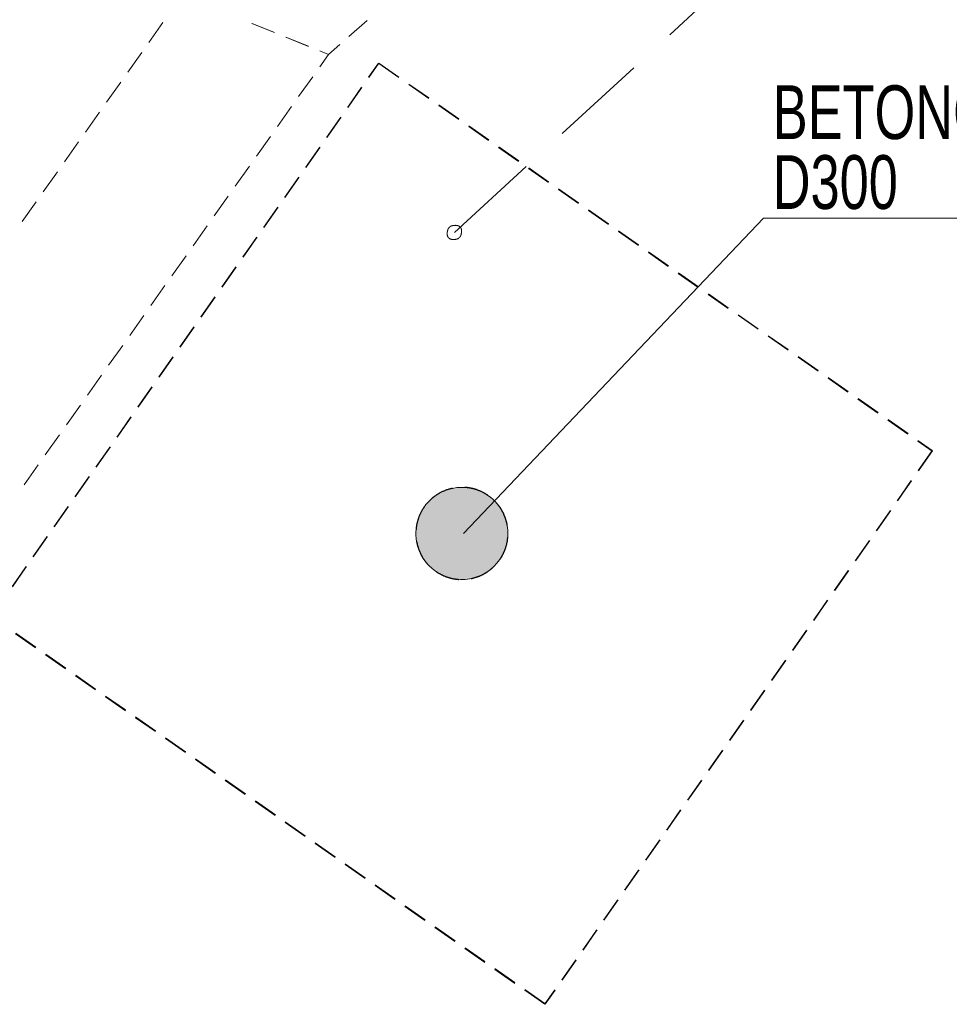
# Model space of a CAD drawing. Header units: millimetres. Extents: x 58962 to 143062, y 63981 to 123381.
# Tile 8 of 17: x 103568 to 109624, y 96166 to 102577. Entities that reach past the tile are written whole.
import ezdxf

# ---------------------------------------------------------------- set-up
doc = ezdxf.new("R2010")
doc.units = ezdxf.units.MM
doc.header["$LTSCALE"] = 100
for name, pattern in [('DASHEDX2', [9.525, 6.35, -3.175]), ('HIDDEN', [2.38125, 1.5875, -0.79375]), ('XKITLINE00', [0])]:
    doc.linetypes.add(name, pattern=pattern)
for name, color, linetype, lineweight in [('Part', 2, 'Continuous', 0), ('Part_Hidden', 7, 'Continuous', 0), ('PartMark', 3, 'Continuous', 0)]:
    doc.layers.add(name, color=color, linetype=linetype, lineweight=lineweight)
doc.styles.add('ARIAL_NARROW', font='ARIALN.TTF')

msp = doc.modelspace()

# ---------------------------------------------------------------- hatches: boundary and pattern name
at = {"layer": 'Part'}
msp.add_hatch(color=253, dxfattribs=at).paths.add_polyline_path([(106728.5, 99340.8), (106744.4, 99284.2), (106748.9, 99225.6), (106741.8, 99167.2), (106723.5, 99111.3), (106694.7, 99060), (106656.4, 99015.4), (106610.1, 98979.1), (106557.7, 98952.5), (106501, 98936.7), (106442.4, 98932.2), (106384, 98939.2), (106328.1, 98957.5), (106276.9, 98986.4), (106232.2, 99024.6), (106195.9, 99070.9), (106169.3, 99123.4), (106153.5, 99180), (106149, 99238.6), (106156, 99297), (106174.3, 99352.9), (106203.2, 99404.2), (106241.5, 99448.8), (106287.7, 99485.1), (106340.2, 99511.7), (106396.8, 99527.5), (106455.5, 99532), (106513.9, 99525), (106569.7, 99506.7), (106621, 99477.8), (106665.6, 99439.6), (106701.9, 99393.3)], flags=17)
at = {"layer": 'PartMark'}
msp.add_hatch(color=7, dxfattribs=at).paths.add_polyline_path([(106460.1, 99232.3), (106596.2, 99447.9), (106668.6, 99378.9)], flags=17)

# ---------------------------------------------------------------- linework, layer by layer
at = {"layer": 'Part', "color": 2, "linetype": 'XKITLINE00', "lineweight": 0}
for p, q in [((104409.7, 102429.3), (104501.4, 102558.9)), ((105228.3, 102493.7), (105081.1, 102553.4)), ((105229, 102493.4), (105081.9, 102553.1)), ((105832, 102572), (105712.5, 102467.6)), ((105448.9, 102404.2), (105301.8, 102463.9)), ((105449.7, 102403.9), (105302.6, 102463.6)), ((105652.7, 102415.3), (105579.4, 102351.3)), ((104272.2, 102234.9), (104363.9, 102364.5)), ((105579.4, 102351.3), (105522.5, 102374.4)), ((105522.8, 102271.2), (105579.4, 102351.3)), ((105579.4, 102351.3), (105523.2, 102374.1)), ((104134.7, 102040.4), (104226.4, 102170.1)), ((105385.3, 102076.8), (105476.9, 102206.4)), ((103997.2, 101846), (104088.9, 101975.6)), ((105247.8, 101882.4), (105339.4, 102012)), ((103859.7, 101651.6), (103951.4, 101781.2)), ((105110.3, 101688), (105201.9, 101817.6)), ((103722.2, 101457.2), (103813.9, 101586.8)), ((104972.8, 101493.6), (105064.4, 101623.2)), ((103584.7, 101262.8), (103676.4, 101392.4)), ((104835.2, 101299.2), (104926.9, 101428.8)), ((104697.7, 101104.7), (104789.4, 101234.4)), ((104560.2, 100910.3), (104651.9, 101039.9)), ((104422.7, 100715.9), (104514.4, 100845.5)), ((104285.2, 100521.5), (104376.9, 100651.1)), ((104147.7, 100327.1), (104239.4, 100456.7)), ((104010.2, 100132.7), (104101.9, 100262.3)), ((103872.7, 99938.3), (103964.4, 100067.9)), ((103735.2, 99743.9), (103826.9, 99873.5)), ((103597.7, 99549.4), (103689.4, 99679.1))]:
    msp.add_line(p, q, dxfattribs=at)
at = {"layer": 'Part', "color": 7, "linetype": 'XKITLINE00', "lineweight": 0}
for start, end in [(10, 190), (190, 10)]:
    msp.add_arc((106448.9, 99232.1), 300, start, end, dxfattribs=at)
at = {"layer": 'Part_Hidden', "linetype": 'HIDDEN', "lineweight": 25}
for p, q in [((103383.9, 98689.2), (105907.6, 102293.4)), ((103384.8, 98691.5), (105908.3, 102295.2)), ((105907.6, 102293.4), (105908.3, 102295.2)), ((105907.6, 102293.4), (109511.8, 99769.7)), ((105908.3, 102295.2), (109512.6, 99771.6)), ((109512.6, 99771.6), (106989.1, 96167.9)), ((109511.8, 99769.7), (109512.6, 99771.6)), ((109511.8, 99769.7), (106988.1, 96165.5)), ((106988.1, 96165.5), (103383.9, 98689.2)), ((106989.1, 96167.9), (103384.8, 98691.5)), ((106988.1, 96165.5), (106989.1, 96167.9))]:
    msp.add_line(p, q, dxfattribs=at)
for start, end in [(325, 145), (145, 325)]:
    msp.add_arc((106448.9, 99232.1), 300, start, end, dxfattribs=at)
at = {"layer": 'PartMark', "color": 7, "linetype": 'DASHEDX2', "lineweight": 0}
msp.add_line((106399.9, 101191.7), (107979.4, 102640.8), dxfattribs=at)
at = {"layer": 'PartMark', "color": 7, "linetype": 'Continuous', "lineweight": 0}
for p, q in [((106460.1, 99232.3), (108413.7, 101285.1)), ((108413.7, 101285.1), (111426.7, 101285.1)), ((106352.8, 101186.6), (106352.9, 101187.1)), ((106352.8, 101186.1), (106352.8, 101186.6)), ((106352.8, 101185.6), (106352.8, 101186.1)), ((106352.8, 101185.1), (106352.8, 101185.6)), ((106352.8, 101184.6), (106352.8, 101185.1)), ((106352.8, 101184.2), (106352.8, 101184.6)), ((106352.8, 101183.7), (106352.8, 101184.2)), ((106352.8, 101183.2), (106352.8, 101183.7)), ((106352.8, 101182.7), (106352.8, 101183.2)), ((106352.8, 101182.2), (106352.8, 101182.7)), ((106352.8, 101181.7), (106352.8, 101182.2)), ((106352.8, 101181.3), (106352.8, 101181.7)), ((106352.8, 101180.8), (106352.8, 101181.3)), ((106352.9, 101180.3), (106352.8, 101180.8)), ((106352.9, 101188.7), (106353, 101189.2)), ((106352.9, 101188.2), (106352.9, 101188.7)), ((106352.9, 101187.6), (106352.9, 101188.2)), ((106352.9, 101187.1), (106352.9, 101187.6)), ((106353, 101189.7), (106353.1, 101190.2)), ((106353, 101189.2), (106353, 101189.7)), ((106353.1, 101190.7), (106353.2, 101191.3)), ((106353.1, 101190.2), (106353.1, 101190.7)), ((106353.2, 101191.8), (106353.3, 101192.3)), ((106353.2, 101191.3), (106353.2, 101191.8)), ((106353.3, 101192.3), (106353.4, 101192.8)), ((106353.4, 101193.4), (106353.5, 101193.9)), ((106353.4, 101192.8), (106353.4, 101193.4)), ((106353.5, 101193.9), (106353.6, 101194.4)), ((106353.6, 101194.4), (106353.7, 101195)), ((106353.7, 101195), (106353.8, 101195.5)), ((106353.8, 101196.1), (106353.9, 101196.6)), ((106353.8, 101195.5), (106353.8, 101196.1)), ((106353.9, 101196.6), (106354, 101197.2)), ((106354, 101197.2), (106354.1, 101197.7)), ((106354.1, 101197.7), (106354.2, 101198.3)), ((106354.2, 101198.3), (106354.4, 101198.8)), ((106354.4, 101198.8), (106354.5, 101199.4)), ((106354.5, 101199.4), (106354.6, 101200)), ((106354.6, 101200), (106354.7, 101200.5)), ((106354.7, 101200.5), (106354.8, 101201.1)), ((106354.8, 101201.1), (106355, 101201.6)), ((106355, 101201.6), (106355.1, 101202.2)), ((106355.1, 101202.2), (106355.2, 101202.8)), ((106355.2, 101202.8), (106355.4, 101203.4)), ((106355.4, 101203.4), (106355.5, 101203.9)), ((106355.5, 101203.9), (106355.7, 101204.5)), ((106355.7, 101204.5), (106355.8, 101205.1)), ((106355.8, 101205.1), (106356, 101205.7)), ((106356, 101205.7), (106356.1, 101206.3)), ((106356.1, 101206.3), (106356.3, 101206.8)), ((106356.3, 101206.8), (106356.4, 101207.4)), ((106356.4, 101207.4), (106356.6, 101208)), ((106356.6, 101208), (106356.8, 101208.6)), ((106356.8, 101208.6), (106357, 101209.2)), ((106357, 101209.2), (106357.1, 101209.8)), ((106357.1, 101209.8), (106357.3, 101210.4)), ((106357.3, 101210.4), (106357.5, 101211)), ((106357.5, 101211), (106357.7, 101211.6)), ((106357.7, 101211.6), (106357.9, 101212.2)), ((106357.9, 101212.2), (106358.1, 101212.8)), ((106358.1, 101212.8), (106358.3, 101213.4)), ((106358.3, 101213.4), (106358.5, 101214)), ((106358.5, 101214), (106358.7, 101214.6)), ((106358.7, 101214.6), (106358.9, 101215.3)), ((106358.9, 101215.3), (106359.2, 101215.9)), ((106359.2, 101215.9), (106359.4, 101216.5)), ((106359.4, 101216.5), (106359.6, 101217.1)), ((106359.6, 101217.1), (106359.9, 101217.5)), ((106359.9, 101217.5), (106360.3, 101218)), ((106360.3, 101218), (106360.7, 101218.4)), ((106360.7, 101218.4), (106361, 101218.9)), ((106361, 101218.9), (106361.4, 101219.3)), ((106361.4, 101219.3), (106361.8, 101219.8)), ((106361.8, 101219.8), (106362.2, 101220.2)), ((106362.2, 101220.2), (106362.6, 101220.6)), ((106362.6, 101220.6), (106362.9, 101221.1)), ((106362.9, 101221.1), (106363.3, 101221.5)), ((106363.3, 101221.5), (106363.7, 101221.9)), ((106363.7, 101221.9), (106364.1, 101222.4)), ((106364.1, 101222.4), (106364.6, 101222.8)), ((106364.6, 101222.8), (106365, 101223.2)), ((106365, 101223.2), (106365.4, 101223.7)), ((106365.4, 101223.7), (106365.8, 101224.1)), ((106365.8, 101224.1), (106366.2, 101224.5)), ((106366.2, 101224.5), (106366.7, 101224.9)), ((106366.7, 101224.9), (106367.1, 101225.3)), ((106367.1, 101225.3), (106367.5, 101225.7)), ((106367.5, 101225.7), (106368, 101226.2)), ((106368, 101226.2), (106368.4, 101226.6)), ((106368.4, 101226.6), (106368.9, 101227)), ((106368.9, 101227), (106369.3, 101227.4)), ((106369.3, 101227.4), (106369.8, 101227.8)), ((106369.8, 101227.8), (106370.2, 101228.1)), ((106370.2, 101228.1), (106370.7, 101228.5)), ((106370.7, 101228.5), (106371.1, 101228.9)), ((106371.1, 101228.9), (106371.6, 101229.3)), ((106371.6, 101229.3), (106372.1, 101229.7)), ((106372.1, 101229.7), (106372.5, 101230)), ((106372.5, 101230), (106373, 101230.4)), ((106373, 101230.4), (106373.5, 101230.8)), ((106373.5, 101230.8), (106373.9, 101231.1)), ((106373.9, 101231.1), (106374.4, 101231.5)), ((106374.4, 101231.5), (106374.9, 101231.8)), ((106374.9, 101231.8), (106375.3, 101232.2)), ((106375.3, 101232.2), (106375.8, 101232.5)), ((106375.8, 101232.5), (106376.3, 101232.8)), ((106376.3, 101232.8), (106376.8, 101233.2)), ((106376.8, 101233.2), (106377.2, 101233.5)), ((106377.2, 101233.5), (106377.7, 101233.8)), ((106377.7, 101233.8), (106378, 101234)), ((106378.7, 101234.2), (106378, 101234)), ((106378.7, 101234.2), (106378, 101234)), ((106379.3, 101234.3), (106378.7, 101234.2)), ((106379.3, 101234.3), (106378.7, 101234.2)), ((106379.9, 101234.5), (106379.3, 101234.3)), ((106379.9, 101234.5), (106379.3, 101234.3)), ((106380.6, 101234.7), (106379.9, 101234.5)), ((106380.6, 101234.7), (106379.9, 101234.5)), ((106381.2, 101234.8), (106380.6, 101234.7)), ((106381.2, 101234.8), (106380.6, 101234.7)), ((106381.8, 101235), (106381.2, 101234.8)), ((106381.8, 101235), (106381.2, 101234.8)), ((106382.4, 101235.1), (106381.8, 101235)), ((106382.4, 101235.1), (106381.8, 101235)), ((106383.1, 101235.3), (106382.4, 101235.1)), ((106383.1, 101235.3), (106382.4, 101235.1)), ((106383.7, 101235.4), (106383.1, 101235.3)), ((106383.7, 101235.4), (106383.1, 101235.3)), ((106384.3, 101235.6), (106383.7, 101235.4)), ((106384.3, 101235.6), (106383.7, 101235.4)), ((106384.9, 101235.7), (106384.3, 101235.6)), ((106384.9, 101235.7), (106384.3, 101235.6)), ((106385.5, 101235.8), (106384.9, 101235.7)), ((106385.5, 101235.8), (106384.9, 101235.7)), ((106386.1, 101236), (106385.5, 101235.8)), ((106386.1, 101236), (106385.5, 101235.8)), ((106386.7, 101236.1), (106386.1, 101236)), ((106386.7, 101236.1), (106386.1, 101236)), ((106387.3, 101236.2), (106386.7, 101236.1)), ((106387.3, 101236.2), (106386.7, 101236.1)), ((106387.9, 101236.3), (106387.3, 101236.2)), ((106387.9, 101236.3), (106387.3, 101236.2)), ((106388.5, 101236.5), (106387.9, 101236.3)), ((106388.5, 101236.5), (106387.9, 101236.3)), ((106389.1, 101236.6), (106388.5, 101236.5)), ((106389.1, 101236.6), (106388.5, 101236.5)), ((106389.7, 101236.7), (106389.1, 101236.6)), ((106389.7, 101236.7), (106389.1, 101236.6)), ((106390.3, 101236.8), (106389.7, 101236.7)), ((106390.3, 101236.8), (106389.7, 101236.7)), ((106390.9, 101236.9), (106390.3, 101236.8)), ((106390.9, 101236.9), (106390.3, 101236.8)), ((106391.5, 101237), (106390.9, 101236.9)), ((106391.5, 101237), (106390.9, 101236.9)), ((106392.1, 101237.1), (106391.5, 101237)), ((106392.1, 101237.1), (106391.5, 101237)), ((106392.7, 101237.2), (106392.1, 101237.1)), ((106392.7, 101237.2), (106392.1, 101237.1)), ((106393.3, 101237.3), (106392.7, 101237.2)), ((106393.3, 101237.3), (106392.7, 101237.2)), ((106393.9, 101237.3), (106393.3, 101237.3)), ((106393.9, 101237.3), (106393.3, 101237.3)), ((106394.4, 101237.4), (106393.9, 101237.3)), ((106394.4, 101237.4), (106393.9, 101237.3)), ((106395, 101237.5), (106394.4, 101237.4)), ((106395, 101237.5), (106394.4, 101237.4)), ((106395.6, 101237.6), (106395, 101237.5)), ((106395.6, 101237.6), (106395, 101237.5)), ((106396.1, 101237.6), (106395.6, 101237.6)), ((106396.1, 101237.6), (106395.6, 101237.6)), ((106396.7, 101237.7), (106396.1, 101237.6)), ((106396.7, 101237.7), (106396.1, 101237.6)), ((106397.3, 101237.8), (106396.7, 101237.7)), ((106397.3, 101237.8), (106396.7, 101237.7)), ((106397.8, 101237.8), (106397.3, 101237.8)), ((106397.8, 101237.8), (106397.3, 101237.8)), ((106398.4, 101237.9), (106397.8, 101237.8)), ((106398.4, 101237.9), (106397.8, 101237.8)), ((106399, 101237.9), (106398.4, 101237.9)), ((106399, 101237.9), (106398.4, 101237.9)), ((106399.5, 101238), (106399, 101237.9)), ((106399.5, 101238), (106399, 101237.9)), ((106400.1, 101238), (106399.5, 101238)), ((106400.1, 101238), (106399.5, 101238)), ((106400.6, 101238.1), (106400.1, 101238)), ((106400.6, 101238.1), (106400.1, 101238)), ((106401.2, 101238.1), (106400.6, 101238.1)), ((106401.2, 101238.1), (106400.6, 101238.1)), ((106401.7, 101238.1), (106401.2, 101238.1)), ((106401.7, 101238.1), (106401.2, 101238.1)), ((106402.2, 101238.2), (106401.7, 101238.1)), ((106402.2, 101238.2), (106401.7, 101238.1)), ((106402.8, 101238.2), (106402.2, 101238.2)), ((106402.8, 101238.2), (106402.2, 101238.2)), ((106403.3, 101238.2), (106402.8, 101238.2)), ((106403.3, 101238.2), (106402.8, 101238.2)), ((106403.8, 101238.2), (106403.3, 101238.2)), ((106403.8, 101238.2), (106403.3, 101238.2)), ((106404.4, 101238.2), (106403.8, 101238.2)), ((106404.4, 101238.2), (106403.8, 101238.2)), ((106404.9, 101238.2), (106404.4, 101238.2)), ((106404.9, 101238.2), (106404.4, 101238.2)), ((106405.4, 101238.3), (106404.9, 101238.2)), ((106405.4, 101238.3), (106404.9, 101238.2)), ((106406, 101238.3), (106405.4, 101238.3)), ((106406, 101238.3), (106405.4, 101238.3)), ((106406.5, 101238.3), (106406, 101238.3)), ((106406.5, 101238.3), (106406, 101238.3)), ((106407, 101238.3), (106406.5, 101238.3)), ((106407, 101238.3), (106406.5, 101238.3)), ((106407.5, 101238.2), (106407, 101238.3)), ((106407.5, 101238.2), (106407, 101238.3)), ((106408, 101238.2), (106407.5, 101238.2)), ((106408, 101238.2), (106407.5, 101238.2)), ((106408.5, 101238.2), (106408, 101238.2)), ((106408.5, 101238.2), (106408, 101238.2)), ((106409, 101238.2), (106408.5, 101238.2)), ((106409, 101238.2), (106408.5, 101238.2)), ((106409.5, 101238.2), (106409, 101238.2)), ((106409.5, 101238.2), (106409, 101238.2)), ((106410, 101238.2), (106409.5, 101238.2)), ((106410, 101238.2), (106409.5, 101238.2)), ((106410.5, 101238.1), (106410, 101238.2)), ((106410.5, 101238.1), (106410, 101238.2)), ((106411, 101238.1), (106410.5, 101238.1)), ((106411, 101238.1), (106410.5, 101238.1)), ((106411.5, 101238.1), (106411, 101238.1)), ((106411.5, 101238.1), (106411, 101238.1)), ((106412, 101238), (106411.5, 101238.1)), ((106412, 101238), (106411.5, 101238.1)), ((106412.5, 101238), (106412, 101238)), ((106412.5, 101238), (106412, 101238)), ((106413, 101237.9), (106412.5, 101238)), ((106413, 101237.9), (106412.5, 101238)), ((106413.4, 101237.9), (106413, 101237.9)), ((106413.4, 101237.9), (106413, 101237.9)), ((106413.9, 101237.8), (106413.4, 101237.9)), ((106413.9, 101237.8), (106413.4, 101237.9)), ((106414.4, 101237.8), (106413.9, 101237.8)), ((106414.4, 101237.8), (106413.9, 101237.8)), ((106414.8, 101237.7), (106414.4, 101237.8)), ((106414.8, 101237.7), (106414.4, 101237.8)), ((106415.3, 101237.6), (106414.8, 101237.7)), ((106415.3, 101237.6), (106414.8, 101237.7)), ((106415.8, 101237.6), (106415.3, 101237.6)), ((106415.8, 101237.6), (106415.3, 101237.6)), ((106416.2, 101237.5), (106415.8, 101237.6)), ((106416.2, 101237.5), (106415.8, 101237.6)), ((106416.7, 101237.4), (106416.2, 101237.5)), ((106416.7, 101237.4), (106416.2, 101237.5)), ((106417.1, 101237.3), (106416.7, 101237.4)), ((106417.1, 101237.3), (106416.7, 101237.4)), ((106417.6, 101237.3), (106417.1, 101237.3)), ((106417.6, 101237.3), (106417.1, 101237.3)), ((106418, 101237.2), (106417.6, 101237.3)), ((106418, 101237.2), (106417.6, 101237.3)), ((106418.5, 101237.1), (106418, 101237.2)), ((106418.5, 101237.1), (106418, 101237.2)), ((106418.9, 101237), (106418.5, 101237.1)), ((106418.9, 101237), (106418.5, 101237.1)), ((106419.4, 101236.9), (106418.9, 101237)), ((106419.4, 101236.9), (106418.9, 101237)), ((106419.8, 101236.8), (106419.4, 101236.9)), ((106419.8, 101236.8), (106419.4, 101236.9)), ((106420.2, 101236.7), (106419.8, 101236.8)), ((106420.2, 101236.7), (106419.8, 101236.8)), ((106420.7, 101236.6), (106420.2, 101236.7)), ((106420.7, 101236.6), (106420.2, 101236.7)), ((106421.1, 101236.5), (106420.7, 101236.6)), ((106421.1, 101236.5), (106420.7, 101236.6)), ((106421.5, 101236.3), (106421.1, 101236.5)), ((106421.5, 101236.3), (106421.1, 101236.5)), ((106421.9, 101236.2), (106421.5, 101236.3)), ((106421.9, 101236.2), (106421.5, 101236.3)), ((106422.4, 101236.1), (106421.9, 101236.2)), ((106422.4, 101236.1), (106421.9, 101236.2)), ((106422.8, 101236), (106422.4, 101236.1)), ((106422.8, 101236), (106422.4, 101236.1)), ((106423.2, 101235.8), (106422.8, 101236)), ((106423.2, 101235.8), (106422.8, 101236)), ((106423.6, 101235.7), (106423.2, 101235.8)), ((106423.6, 101235.7), (106423.2, 101235.8)), ((106424, 101235.6), (106423.6, 101235.7)), ((106424, 101235.6), (106423.6, 101235.7)), ((106424.4, 101235.4), (106424, 101235.6)), ((106424.4, 101235.4), (106424, 101235.6)), ((106424.8, 101235.3), (106424.4, 101235.4)), ((106424.8, 101235.3), (106424.4, 101235.4)), ((106425.2, 101235.1), (106424.8, 101235.3)), ((106425.2, 101235.1), (106424.8, 101235.3)), ((106425.6, 101235), (106425.2, 101235.1)), ((106425.6, 101235), (106425.2, 101235.1)), ((106425.9, 101234.8), (106425.6, 101235)), ((106425.9, 101234.8), (106425.6, 101235)), ((106426.3, 101234.7), (106425.9, 101234.8)), ((106426.3, 101234.7), (106425.9, 101234.8)), ((106426.7, 101234.5), (106426.3, 101234.7)), ((106426.7, 101234.5), (106426.3, 101234.7)), ((106427.1, 101234.3), (106426.7, 101234.5)), ((106427.1, 101234.3), (106426.7, 101234.5)), ((106427.5, 101234.2), (106427.1, 101234.3)), ((106427.5, 101234.2), (106427.1, 101234.3)), ((106427.8, 101234), (106427.5, 101234.2)), ((106427.8, 101234), (106427.5, 101234.2)), ((106428.2, 101233.8), (106427.8, 101234)), ((106428.2, 101233.8), (106427.8, 101234)), ((106428.6, 101233.6), (106428.2, 101233.8)), ((106428.6, 101233.6), (106428.2, 101233.8)), ((106428.9, 101233.4), (106428.6, 101233.6)), ((106428.9, 101233.4), (106428.6, 101233.6)), ((106429.3, 101233.3), (106428.9, 101233.4)), ((106429.3, 101233.3), (106428.9, 101233.4)), ((106429.6, 101233.1), (106429.3, 101233.3)), ((106429.6, 101233.1), (106429.3, 101233.3)), ((106430, 101232.9), (106429.6, 101233.1)), ((106430, 101232.9), (106429.6, 101233.1)), ((106430.3, 101232.7), (106430, 101232.9)), ((106430.3, 101232.7), (106430, 101232.9)), ((106430.7, 101232.5), (106430.3, 101232.7)), ((106430.7, 101232.5), (106430.3, 101232.7)), ((106431, 101232.3), (106430.7, 101232.5)), ((106431, 101232.3), (106430.7, 101232.5)), ((106431.7, 101231.8), (106431, 101232.3)), ((106431.7, 101231.8), (106431, 101232.3)), ((106432.3, 101231.4), (106431.7, 101231.8)), ((106432.3, 101231.4), (106431.7, 101231.8)), ((106433, 101231), (106432.3, 101231.4)), ((106433, 101231), (106432.3, 101231.4)), ((106433.6, 101230.5), (106433, 101231)), ((106433.6, 101230.5), (106433, 101231)), ((106434.2, 101230), (106433.6, 101230.5)), ((106434.2, 101230), (106433.6, 101230.5)), ((106434.8, 101229.5), (106434.2, 101230)), ((106434.8, 101229.5), (106434.2, 101230)), ((106435.4, 101229), (106434.8, 101229.5)), ((106435.4, 101229), (106434.8, 101229.5)), ((106435.9, 101228.5), (106435.4, 101229)), ((106435.9, 101228.5), (106435.4, 101229)), ((106436.5, 101228), (106435.9, 101228.5)), ((106436.5, 101228), (106435.9, 101228.5)), ((106437, 101227.4), (106436.5, 101228)), ((106437, 101227.4), (106436.5, 101228)), ((106437.6, 101226.9), (106437, 101227.4)), ((106437.6, 101226.9), (106437, 101227.4)), ((106438.1, 101226.3), (106437.6, 101226.9)), ((106438.1, 101226.3), (106437.6, 101226.9)), ((106438.6, 101225.7), (106438.1, 101226.3)), ((106438.6, 101225.7), (106438.1, 101226.3)), ((106439.1, 101225.1), (106438.6, 101225.7)), ((106439.1, 101225.1), (106438.6, 101225.7)), ((106439.5, 101224.5), (106439.1, 101225.1)), ((106439.5, 101224.5), (106439.1, 101225.1)), ((106440, 101223.9), (106439.5, 101224.5)), ((106440, 101223.9), (106439.5, 101224.5)), ((106440.4, 101223.3), (106440, 101223.9)), ((106440.4, 101223.3), (106440, 101223.9)), ((106440.8, 101222.6), (106440.4, 101223.3)), ((106440.8, 101222.6), (106440.4, 101223.3)), ((106441.2, 101221.9), (106440.8, 101222.6)), ((106441.2, 101221.9), (106440.8, 101222.6)), ((106441.4, 101221.6), (106441.2, 101221.9)), ((106441.4, 101221.6), (106441.2, 101221.9)), ((106441.6, 101221.3), (106441.4, 101221.6)), ((106441.6, 101221.3), (106441.4, 101221.6)), ((106441.8, 101220.9), (106441.6, 101221.3)), ((106441.8, 101220.9), (106441.6, 101221.3)), ((106442, 101220.6), (106441.8, 101220.9)), ((106442, 101220.6), (106441.8, 101220.9)), ((106442.2, 101220.2), (106442, 101220.6)), ((106442.2, 101220.2), (106442, 101220.6)), ((106442.4, 101219.9), (106442.2, 101220.2)), ((106442.4, 101219.9), (106442.2, 101220.2)), ((106442.5, 101219.5), (106442.4, 101219.9)), ((106442.5, 101219.5), (106442.4, 101219.9)), ((106442.7, 101219.2), (106442.5, 101219.5)), ((106442.7, 101219.2), (106442.5, 101219.5)), ((106442.9, 101218.8), (106442.7, 101219.2)), ((106442.9, 101218.8), (106442.7, 101219.2)), ((106443, 101218.4), (106442.9, 101218.8)), ((106443, 101218.4), (106442.9, 101218.8)), ((106443.2, 101218.1), (106443, 101218.4)), ((106443.2, 101218.1), (106443, 101218.4)), ((106443.4, 101217.7), (106443.2, 101218.1)), ((106443.4, 101217.7), (106443.2, 101218.1)), ((106443.5, 101217.3), (106443.4, 101217.7)), ((106443.5, 101217.3), (106443.4, 101217.7)), ((106443.7, 101217), (106443.5, 101217.3)), ((106443.7, 101217), (106443.5, 101217.3)), ((106443.8, 101216.6), (106443.7, 101217)), ((106443.8, 101216.6), (106443.7, 101217)), ((106443.7, 101180.1), (106443.8, 101180.7)), ((106443.7, 101180.1), (106443.8, 101180.7)), ((106443.9, 101216.2), (106443.8, 101216.6)), ((106443.9, 101216.2), (106443.8, 101216.6)), ((106443.8, 101180.7), (106444, 101181.3)), ((106443.8, 101180.7), (106444, 101181.3)), ((106444.1, 101215.8), (106443.9, 101216.2)), ((106444.1, 101215.8), (106443.9, 101216.2)), ((106444, 101181.3), (106444.1, 101181.9)), ((106444, 101181.3), (106444.1, 101181.9)), ((106444.2, 101215.4), (106444.1, 101215.8)), ((106444.2, 101215.4), (106444.1, 101215.8)), ((106444.1, 101181.9), (106444.2, 101182.4)), ((106444.1, 101181.9), (106444.2, 101182.4)), ((106444.3, 101215), (106444.2, 101215.4)), ((106444.3, 101215), (106444.2, 101215.4)), ((106444.2, 101182.4), (106444.4, 101183)), ((106444.2, 101182.4), (106444.4, 101183)), ((106444.5, 101214.6), (106444.3, 101215)), ((106444.5, 101214.6), (106444.3, 101215)), ((106444.4, 101183), (106444.5, 101183.6)), ((106444.4, 101183), (106444.5, 101183.6)), ((106444.6, 101214.2), (106444.5, 101214.6)), ((106444.6, 101214.2), (106444.5, 101214.6)), ((106444.5, 101183.6), (106444.6, 101184.1)), ((106444.5, 101183.6), (106444.6, 101184.1)), ((106444.7, 101213.8), (106444.6, 101214.2)), ((106444.7, 101213.8), (106444.6, 101214.2)), ((106444.6, 101184.1), (106444.7, 101184.7)), ((106444.6, 101184.1), (106444.7, 101184.7)), ((106444.8, 101213.4), (106444.7, 101213.8)), ((106444.8, 101213.4), (106444.7, 101213.8)), ((106444.7, 101184.7), (106444.8, 101185.2)), ((106444.7, 101184.7), (106444.8, 101185.2)), ((106444.9, 101213), (106444.8, 101213.4)), ((106444.9, 101213), (106444.8, 101213.4)), ((106444.8, 101185.2), (106444.9, 101185.8)), ((106444.8, 101185.2), (106444.9, 101185.8)), ((106445, 101212.6), (106444.9, 101213)), ((106445, 101212.6), (106444.9, 101213)), ((106444.9, 101185.8), (106445.1, 101186.4)), ((106444.9, 101185.8), (106445.1, 101186.4)), ((106445.1, 101212.2), (106445, 101212.6)), ((106445.1, 101212.2), (106445, 101212.6)), ((106445.2, 101211.8), (106445.1, 101212.2)), ((106445.2, 101211.8), (106445.1, 101212.2)), ((106445.1, 101186.4), (106445.2, 101186.9)), ((106445.1, 101186.4), (106445.2, 101186.9)), ((106445.3, 101211.4), (106445.2, 101211.8)), ((106445.3, 101211.4), (106445.2, 101211.8)), ((106445.2, 101186.9), (106445.3, 101187.5)), ((106445.2, 101186.9), (106445.3, 101187.5)), ((106445.4, 101210.9), (106445.3, 101211.4)), ((106445.4, 101210.9), (106445.3, 101211.4)), ((106445.3, 101188), (106445.4, 101188.6)), ((106445.3, 101188), (106445.4, 101188.6)), ((106445.3, 101187.5), (106445.3, 101188)), ((106445.3, 101187.5), (106445.3, 101188)), ((106445.5, 101210.5), (106445.4, 101210.9)), ((106445.5, 101210.5), (106445.4, 101210.9)), ((106445.4, 101188.6), (106445.5, 101189.1)), ((106445.4, 101188.6), (106445.5, 101189.1)), ((106445.6, 101210.1), (106445.5, 101210.5)), ((106445.6, 101210.1), (106445.5, 101210.5)), ((106445.5, 101189.1), (106445.6, 101189.6)), ((106445.5, 101189.1), (106445.6, 101189.6)), ((106445.7, 101209.6), (106445.6, 101210.1)), ((106445.7, 101209.6), (106445.6, 101210.1)), ((106445.6, 101189.6), (106445.7, 101190.2)), ((106445.6, 101189.6), (106445.7, 101190.2)), ((106445.8, 101209.2), (106445.7, 101209.6)), ((106445.8, 101209.2), (106445.7, 101209.6)), ((106445.7, 101190.2), (106445.8, 101190.7)), ((106445.7, 101190.2), (106445.8, 101190.7)), ((106445.8, 101208.8), (106445.8, 101209.2)), ((106445.8, 101208.8), (106445.8, 101209.2)), ((106445.9, 101208.3), (106445.8, 101208.8)), ((106445.9, 101208.3), (106445.8, 101208.8)), ((106445.8, 101191.3), (106445.9, 101191.8)), ((106445.8, 101191.3), (106445.9, 101191.8)), ((106445.8, 101190.7), (106445.8, 101191.3)), ((106445.8, 101190.7), (106445.8, 101191.3)), ((106446, 101207.9), (106445.9, 101208.3)), ((106446, 101207.9), (106445.9, 101208.3)), ((106445.9, 101191.8), (106446, 101192.3)), ((106445.9, 101191.8), (106446, 101192.3)), ((106446, 101207.5), (106446, 101207.9)), ((106446, 101207.5), (106446, 101207.9)), ((106446.1, 101207), (106446, 101207.5)), ((106446.1, 101207), (106446, 101207.5)), ((106446, 101192.8), (106446.1, 101193.4)), ((106446, 101192.8), (106446.1, 101193.4)), ((106446, 101192.3), (106446, 101192.8)), ((106446, 101192.3), (106446, 101192.8)), ((106446.1, 101206.6), (106446.1, 101207)), ((106446.1, 101206.6), (106446.1, 101207)), ((106446.2, 101206.1), (106446.1, 101206.6)), ((106446.2, 101206.1), (106446.1, 101206.6)), ((106446.1, 101193.9), (106446.2, 101194.4)), ((106446.1, 101193.9), (106446.2, 101194.4)), ((106446.1, 101193.4), (106446.1, 101193.9)), ((106446.1, 101193.4), (106446.1, 101193.9)), ((106446.2, 101205.6), (106446.2, 101206.1)), ((106446.2, 101205.6), (106446.2, 101206.1)), ((106446.3, 101205.2), (106446.2, 101205.6)), ((106446.3, 101205.2), (106446.2, 101205.6)), ((106446.2, 101194.9), (106446.3, 101195.4)), ((106446.2, 101194.9), (106446.3, 101195.4)), ((106446.2, 101194.4), (106446.2, 101194.9)), ((106446.2, 101194.4), (106446.2, 101194.9)), ((106446.3, 101204.7), (106446.3, 101205.2)), ((106446.3, 101204.7), (106446.3, 101205.2)), ((106446.3, 101204.3), (106446.3, 101204.7)), ((106446.3, 101204.3), (106446.3, 101204.7)), ((106446.4, 101203.8), (106446.3, 101204.3)), ((106446.4, 101203.8), (106446.3, 101204.3)), ((106446.3, 101196.5), (106446.4, 101197)), ((106446.3, 101196.5), (106446.4, 101197)), ((106446.3, 101195.9), (106446.3, 101196.5)), ((106446.3, 101195.9), (106446.3, 101196.5)), ((106446.3, 101195.4), (106446.3, 101195.9)), ((106446.3, 101195.4), (106446.3, 101195.9)), ((106446.4, 101203.3), (106446.4, 101203.8)), ((106446.4, 101203.3), (106446.4, 101203.8)), ((106446.4, 101202.8), (106446.4, 101203.3)), ((106446.4, 101202.8), (106446.4, 101203.3)), ((106446.4, 101202.4), (106446.4, 101202.8)), ((106446.4, 101202.4), (106446.4, 101202.8)), ((106446.4, 101201.9), (106446.4, 101202.4)), ((106446.4, 101201.9), (106446.4, 101202.4)), ((106446.5, 101201.4), (106446.4, 101201.9)), ((106446.5, 101201.4), (106446.4, 101201.9)), ((106446.4, 101199), (106446.5, 101199.5)), ((106446.4, 101199), (106446.5, 101199.5)), ((106446.4, 101198.5), (106446.4, 101199)), ((106446.4, 101198.5), (106446.4, 101199)), ((106446.4, 101198), (106446.4, 101198.5)), ((106446.4, 101198), (106446.4, 101198.5)), ((106446.4, 101197.5), (106446.4, 101198)), ((106446.4, 101197.5), (106446.4, 101198)), ((106446.4, 101197), (106446.4, 101197.5)), ((106446.4, 101197), (106446.4, 101197.5)), ((106446.5, 101200.9), (106446.5, 101201.4)), ((106446.5, 101200.9), (106446.5, 101201.4)), ((106446.5, 101200.4), (106446.5, 101200.9)), ((106446.5, 101200.4), (106446.5, 101200.9)), ((106446.5, 101200), (106446.5, 101200.4)), ((106446.5, 101200), (106446.5, 101200.4)), ((106446.5, 101199.5), (106446.5, 101200)), ((106446.5, 101199.5), (106446.5, 101200)), ((106352.9, 101179.9), (106352.9, 101180.3)), ((106352.9, 101179.4), (106352.9, 101179.9)), ((106353, 101178.9), (106352.9, 101179.4)), ((106353, 101178.5), (106353, 101178.9)), ((106353.1, 101178), (106353, 101178.5)), ((106353.1, 101177.6), (106353.1, 101178)), ((106353.2, 101177.1), (106353.1, 101177.6)), ((106353.2, 101176.7), (106353.2, 101177.1)), ((106353.3, 101176.2), (106353.2, 101176.7)), ((106353.3, 101175.8), (106353.3, 101176.2)), ((106353.4, 101175.4), (106353.3, 101175.8)), ((106353.5, 101174.9), (106353.4, 101175.4)), ((106353.6, 101174.5), (106353.5, 101174.9)), ((106353.6, 101174.1), (106353.6, 101174.5)), ((106353.7, 101173.6), (106353.6, 101174.1)), ((106353.8, 101173.2), (106353.7, 101173.6)), ((106353.9, 101172.8), (106353.8, 101173.2)), ((106354, 101172.4), (106353.9, 101172.8)), ((106354.1, 101171.9), (106354, 101172.4)), ((106354.2, 101171.5), (106354.1, 101171.9)), ((106354.3, 101171.1), (106354.2, 101171.5)), ((106354.4, 101170.7), (106354.3, 101171.1)), ((106354.5, 101170.3), (106354.4, 101170.7)), ((106354.7, 101169.9), (106354.5, 101170.3)), ((106354.8, 101169.5), (106354.7, 101169.9)), ((106354.9, 101169.1), (106354.8, 101169.5)), ((106355, 101168.7), (106354.9, 101169.1)), ((106355.2, 101168.3), (106355, 101168.7)), ((106355.3, 101168), (106355.2, 101168.3)), ((106355.4, 101167.6), (106355.3, 101168)), ((106355.6, 101167.2), (106355.4, 101167.6)), ((106355.7, 101166.8), (106355.6, 101167.2)), ((106355.9, 101166.4), (106355.7, 101166.8)), ((106356.1, 101166.1), (106355.9, 101166.4)), ((106356.2, 101165.7), (106356.1, 101166.1)), ((106356.4, 101165.3), (106356.2, 101165.7)), ((106356.5, 101165), (106356.4, 101165.3)), ((106356.7, 101164.6), (106356.5, 101165)), ((106356.9, 101164.3), (106356.7, 101164.6)), ((106357.1, 101163.9), (106356.9, 101164.3)), ((106357.3, 101163.6), (106357.1, 101163.9)), ((106357.4, 101163.2), (106357.3, 101163.6)), ((106357.6, 101162.9), (106357.4, 101163.2)), ((106357.8, 101162.5), (106357.6, 101162.9)), ((106358.2, 101161.9), (106357.8, 101162.5)), ((106358.6, 101161.2), (106358.2, 101161.9)), ((106359.1, 101160.6), (106358.6, 101161.2)), ((106359.5, 101159.9), (106359.1, 101160.6)), ((106360, 101159.3), (106359.5, 101159.9)), ((106360.4, 101158.7), (106360, 101159.3)), ((106360.9, 101158.1), (106360.4, 101158.7)), ((106361.4, 101157.6), (106360.9, 101158.1)), ((106362, 101157), (106361.4, 101157.6)), ((106362.5, 101156.4), (106362, 101157)), ((106363, 101155.9), (106362.5, 101156.4)), ((106363.6, 101155.4), (106363, 101155.9)), ((106364.2, 101154.9), (106363.6, 101155.4)), ((106364.8, 101154.4), (106364.2, 101154.9)), ((106365.4, 101153.9), (106364.8, 101154.4)), ((106366, 101153.4), (106365.4, 101153.9)), ((106366.6, 101153), (106366, 101153.4)), ((106367.3, 101152.5), (106366.6, 101153)), ((106367.9, 101152.1), (106367.3, 101152.5)), ((106368.2, 101151.9), (106367.9, 101152.1)), ((106368.6, 101151.7), (106368.2, 101151.9)), ((106368.9, 101151.5), (106368.6, 101151.7)), ((106369.3, 101151.3), (106368.9, 101151.5)), ((106369.6, 101151.1), (106369.3, 101151.3)), ((106370, 101150.9), (106369.6, 101151.1)), ((106370.3, 101150.7), (106370, 101150.9)), ((106370.7, 101150.5), (106370.3, 101150.7)), ((106371, 101150.3), (106370.7, 101150.5)), ((106371.4, 101150.2), (106371, 101150.3)), ((106371.8, 101150), (106371.4, 101150.2)), ((106372.2, 101149.8), (106371.8, 101150)), ((106372.5, 101149.7), (106372.2, 101149.8)), ((106372.9, 101149.5), (106372.5, 101149.7)), ((106373.3, 101149.3), (106372.9, 101149.5)), ((106373.7, 101149.2), (106373.3, 101149.3)), ((106374.1, 101149), (106373.7, 101149.2)), ((106374.5, 101148.9), (106374.1, 101149)), ((106374.9, 101148.7), (106374.5, 101148.9)), ((106375.3, 101148.6), (106374.9, 101148.7)), ((106375.7, 101148.4), (106375.3, 101148.6)), ((106376.1, 101148.3), (106375.7, 101148.4)), ((106376.5, 101148.2), (106376.1, 101148.3)), ((106376.9, 101148.1), (106376.5, 101148.2)), ((106377.3, 101147.9), (106376.9, 101148.1)), ((106377.7, 101147.8), (106377.3, 101147.9)), ((106378.1, 101147.7), (106377.7, 101147.8)), ((106378.6, 101147.6), (106378.1, 101147.7)), ((106379, 101147.5), (106378.6, 101147.6)), ((106379.4, 101147.4), (106379, 101147.5)), ((106379.9, 101147.3), (106379.4, 101147.4)), ((106380.3, 101147.2), (106379.9, 101147.3)), ((106380.7, 101147.1), (106380.3, 101147.2)), ((106381.2, 101147), (106380.7, 101147.1)), ((106381.6, 101146.9), (106381.2, 101147)), ((106382.1, 101146.8), (106381.6, 101146.9)), ((106382.5, 101146.7), (106382.1, 101146.8)), ((106383, 101146.6), (106382.5, 101146.7)), ((106383.4, 101146.6), (106383, 101146.6)), ((106383.9, 101146.5), (106383.4, 101146.6)), ((106384.4, 101146.4), (106383.9, 101146.5)), ((106384.8, 101146.4), (106384.4, 101146.4)), ((106385.3, 101146.3), (106384.8, 101146.4)), ((106385.8, 101146.3), (106385.3, 101146.3)), ((106386.3, 101146.2), (106385.8, 101146.3)), ((106386.7, 101146.2), (106386.3, 101146.2)), ((106387.2, 101146.1), (106386.7, 101146.2)), ((106387.7, 101146.1), (106387.2, 101146.1)), ((106388.2, 101146), (106387.7, 101146.1)), ((106388.7, 101146), (106388.2, 101146)), ((106389.2, 101146), (106388.7, 101146)), ((106389.7, 101145.9), (106389.2, 101146)), ((106390.2, 101145.9), (106389.7, 101145.9)), ((106390.7, 101145.9), (106390.2, 101145.9)), ((106391.2, 101145.9), (106390.7, 101145.9)), ((106391.7, 101145.9), (106391.2, 101145.9)), ((106392.2, 101145.9), (106391.7, 101145.9)), ((106392.7, 101145.9), (106392.2, 101145.9)), ((106393.3, 101145.9), (106392.7, 101145.9)), ((106393.8, 101145.9), (106393.3, 101145.9)), ((106394.3, 101145.9), (106393.8, 101145.9)), ((106394.8, 101145.9), (106394.3, 101145.9)), ((106395.3, 101145.9), (106394.8, 101145.9)), ((106395.9, 101145.9), (106395.3, 101145.9)), ((106396.4, 101145.9), (106395.9, 101145.9)), ((106397, 101145.9), (106396.4, 101145.9)), ((106397.5, 101146), (106397, 101145.9)), ((106398, 101146), (106397.5, 101146)), ((106398.6, 101146), (106398, 101146)), ((106399.1, 101146.1), (106398.6, 101146)), ((106399.7, 101146.1), (106399.1, 101146.1)), ((106400.2, 101146.2), (106399.7, 101146.1)), ((106400.8, 101146.2), (106400.2, 101146.2)), ((106401.3, 101146.3), (106400.8, 101146.2)), ((106401.9, 101146.3), (106401.3, 101146.3)), ((106402.5, 101146.4), (106401.9, 101146.3)), ((106403, 101146.5), (106402.5, 101146.4)), ((106403.6, 101146.5), (106403, 101146.5)), ((106404.2, 101146.6), (106403.6, 101146.5)), ((106404.7, 101146.7), (106404.2, 101146.6)), ((106405.3, 101146.7), (106404.7, 101146.7)), ((106405.9, 101146.8), (106405.3, 101146.7)), ((106406.5, 101146.9), (106405.9, 101146.8)), ((106407.1, 101147), (106406.5, 101146.9)), ((106407.7, 101147.1), (106407.1, 101147)), ((106408.2, 101147.2), (106407.7, 101147.1)), ((106408.8, 101147.3), (106408.2, 101147.2)), ((106409.4, 101147.4), (106408.8, 101147.3)), ((106410, 101147.5), (106409.4, 101147.4)), ((106410.6, 101147.6), (106410, 101147.5)), ((106411.2, 101147.7), (106410.6, 101147.6)), ((106411.8, 101147.8), (106411.2, 101147.7)), ((106412.4, 101148), (106411.8, 101147.8)), ((106413, 101148.1), (106412.4, 101148)), ((106413.6, 101148.2), (106413, 101148.1)), ((106414.3, 101148.4), (106413.6, 101148.2)), ((106414.9, 101148.5), (106414.3, 101148.4)), ((106415.5, 101148.6), (106414.9, 101148.5)), ((106416.1, 101148.8), (106415.5, 101148.6)), ((106416.7, 101148.9), (106416.1, 101148.8)), ((106417.3, 101149.1), (106416.7, 101148.9)), ((106418, 101149.2), (106417.3, 101149.1)), ((106418.6, 101149.4), (106418, 101149.2)), ((106419.2, 101149.5), (106418.6, 101149.4)), ((106419.9, 101149.7), (106419.2, 101149.5)), ((106420.5, 101149.9), (106419.9, 101149.7)), ((106421.1, 101150), (106420.5, 101149.9)), ((106421.1, 101150), (106421.6, 101150.4)), ((106421.6, 101150.4), (106422.1, 101150.7)), ((106422.1, 101150.7), (106422.5, 101151)), ((106422.5, 101151), (106423, 101151.3)), ((106423, 101151.3), (106423.5, 101151.7)), ((106423.5, 101151.7), (106423.9, 101152)), ((106423.9, 101152), (106424.4, 101152.3)), ((106424.4, 101152.3), (106424.9, 101152.7)), ((106424.9, 101152.7), (106425.4, 101153)), ((106425.4, 101153), (106425.8, 101153.4)), ((106425.8, 101153.4), (106426.3, 101153.8)), ((106426.3, 101153.8), (106426.8, 101154.1)), ((106426.8, 101154.1), (106427.2, 101154.5)), ((106427.2, 101154.5), (106427.7, 101154.9)), ((106427.7, 101154.9), (106428.1, 101155.3)), ((106428.1, 101155.3), (106428.6, 101155.6)), ((106428.6, 101155.6), (106429.1, 101156)), ((106429.1, 101156), (106429.5, 101156.4)), ((106429.5, 101156.4), (106430, 101156.8)), ((106430, 101156.8), (106430.4, 101157.2)), ((106430.4, 101157.2), (106430.9, 101157.6)), ((106430.9, 101157.6), (106431.3, 101158)), ((106431.3, 101158), (106431.7, 101158.4)), ((106431.7, 101158.4), (106432.2, 101158.9)), ((106432.2, 101158.9), (106432.6, 101159.3)), ((106432.6, 101159.3), (106433, 101159.7)), ((106433, 101159.7), (106433.5, 101160.1)), ((106433.5, 101160.1), (106433.9, 101160.5)), ((106433.9, 101160.5), (106434.3, 101161)), ((106434.3, 101161), (106434.7, 101161.4)), ((106434.7, 101161.4), (106435.1, 101161.8)), ((106435.1, 101161.8), (106435.5, 101162.3)), ((106435.5, 101162.3), (106435.9, 101162.7)), ((106435.9, 101162.7), (106436.3, 101163.1)), ((106436.3, 101163.1), (106436.7, 101163.6)), ((106436.7, 101163.6), (106437.1, 101164)), ((106437.1, 101164), (106437.5, 101164.4)), ((106437.5, 101164.4), (106437.9, 101164.9)), ((106437.9, 101164.9), (106438.2, 101165.3)), ((106438.2, 101165.3), (106438.6, 101165.8)), ((106438.6, 101165.8), (106439, 101166.2)), ((106439, 101166.2), (106439.3, 101166.7)), ((106439.3, 101166.7), (106439.5, 101166.9)), ((106439.5, 101166.9), (106439.8, 101167.6)), ((106439.5, 101166.9), (106439.8, 101167.6)), ((106439.8, 101167.6), (106440, 101168.2)), ((106439.8, 101167.6), (106440, 101168.2)), ((106440, 101168.2), (106440.2, 101168.8)), ((106440, 101168.2), (106440.2, 101168.8)), ((106440.2, 101168.8), (106440.4, 101169.4)), ((106440.2, 101168.8), (106440.4, 101169.4)), ((106440.4, 101169.4), (106440.6, 101170)), ((106440.4, 101169.4), (106440.6, 101170)), ((106440.6, 101170), (106440.8, 101170.6)), ((106440.6, 101170), (106440.8, 101170.6)), ((106440.8, 101170.6), (106441.1, 101171.2)), ((106440.8, 101170.6), (106441.1, 101171.2)), ((106441.1, 101171.2), (106441.3, 101171.8)), ((106441.1, 101171.2), (106441.3, 101171.8)), ((106441.3, 101171.8), (106441.5, 101172.5)), ((106441.3, 101171.8), (106441.5, 101172.5)), ((106441.5, 101172.5), (106441.6, 101173.1)), ((106441.5, 101172.5), (106441.6, 101173.1)), ((106441.6, 101173.1), (106441.8, 101173.7)), ((106441.6, 101173.1), (106441.8, 101173.7)), ((106441.8, 101173.7), (106442, 101174.3)), ((106441.8, 101173.7), (106442, 101174.3)), ((106442, 101174.3), (106442.2, 101174.9)), ((106442, 101174.3), (106442.2, 101174.9)), ((106442.2, 101174.9), (106442.4, 101175.4)), ((106442.2, 101174.9), (106442.4, 101175.4)), ((106442.4, 101175.4), (106442.6, 101176)), ((106442.4, 101175.4), (106442.6, 101176)), ((106442.6, 101176), (106442.7, 101176.6)), ((106442.6, 101176), (106442.7, 101176.6)), ((106442.7, 101176.6), (106442.9, 101177.2)), ((106442.7, 101176.6), (106442.9, 101177.2)), ((106442.9, 101177.2), (106443.1, 101177.8)), ((106442.9, 101177.2), (106443.1, 101177.8)), ((106443.1, 101177.8), (106443.2, 101178.4)), ((106443.1, 101177.8), (106443.2, 101178.4)), ((106443.2, 101178.4), (106443.4, 101179)), ((106443.2, 101178.4), (106443.4, 101179)), ((106443.4, 101179), (106443.5, 101179.6)), ((106443.4, 101179), (106443.5, 101179.6)), ((106443.5, 101179.6), (106443.7, 101180.1)), ((106443.5, 101179.6), (106443.7, 101180.1))]:
    msp.add_line(p, q, dxfattribs=at)

# ---------------------------------------------------------------- texts
at = {"layer": 'PartMark', "color": 3, "style": 'ARIAL_NARROW', "width": 0.85}
for s, p in [('BETONGSØYLE', (108473.7, 101800.1)), ('D300', (108473.7, 101345.1))]:
    msp.add_text(s, height=350, dxfattribs=at).set_placement(p)

doc.saveas('drawing.dxf')
